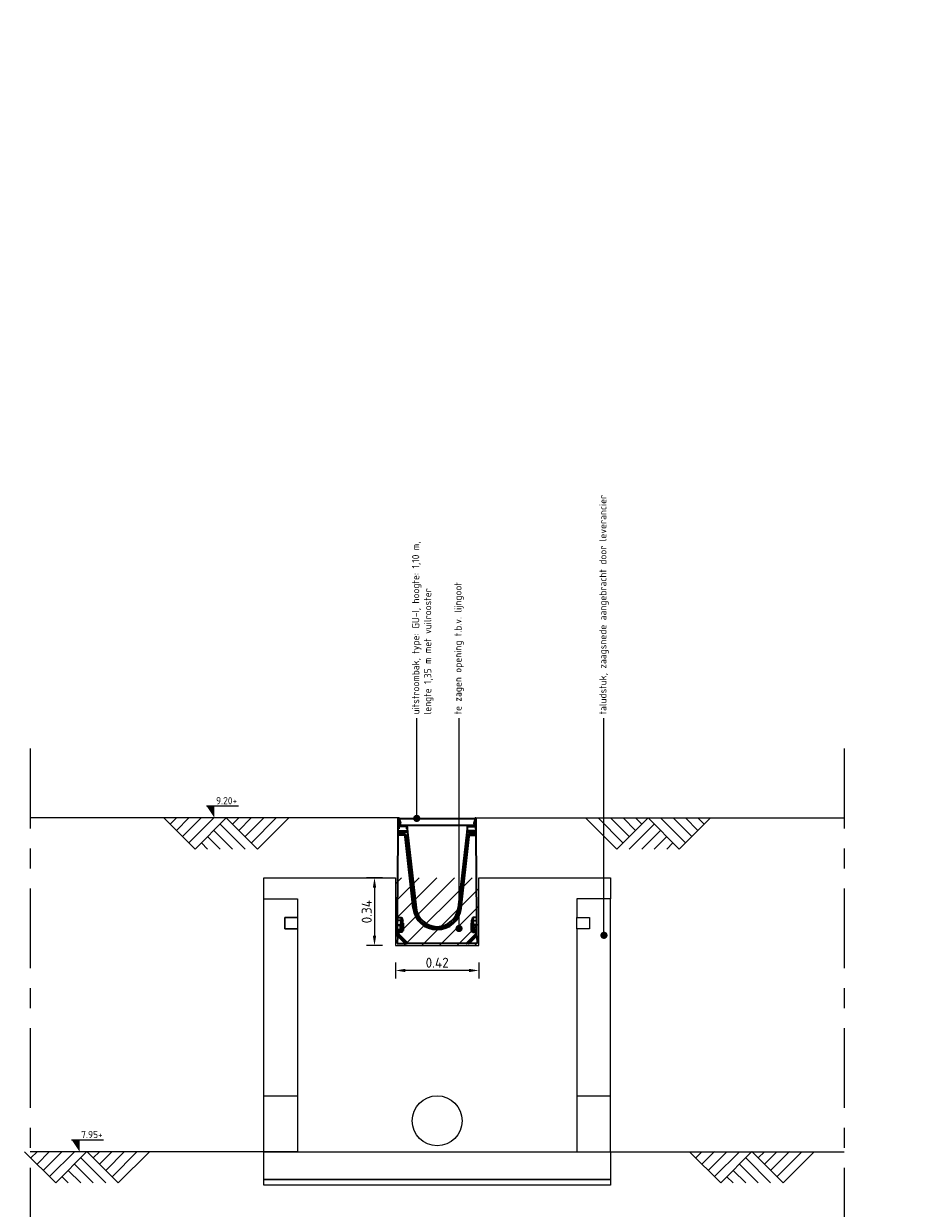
# Model space of a CAD drawing. Header units: metres. Extents: x 2158 to 2361, y 3646 to 3696.
# Tile 2 of 44: x 2174.37 to 2178.77, y 3672.24 to 3678.17. Entities that reach past the tile are written whole.
import ezdxf
from ezdxf import colors
from ezdxf.entities.mleader import LeaderData, LeaderLine
from ezdxf.math import Vec2, Vec3

# ---------------------------------------------------------------- set-up
doc = ezdxf.new("R2010")
doc.units = ezdxf.units.M
doc.header["$LTSCALE"] = 5
doc.linetypes.add('XX-AFBREEK', pattern=[7, 4, -1, 1, -1])
for name, color, linetype, lineweight in [('N-WE-GW-MAAIVELD-SD', 90, 'Continuous', 25), ('N-WE-RI-HWA_GOOT_LIJNGOOT-G gesloten', 1, 'Continuous', 35), ('N-WE-RI-HWA_uitstroombak-G', 3, 'Continuous', 25), ('X-XX-AL-AANPIJLING-T18', 10, 'Continuous', 15), ('X-XX-AL-AFBREEKLIJN-GD', 7, 'XX-AFBREEK', 25), ('X-XX-AL-PEILMAAT-SD', 7, 'Continuous', 25)]:
    doc.layers.add(name, color=color, linetype=linetype, lineweight=lineweight)
doc.layers.add('TM00_MAATVOERING', color=1, linetype='Continuous')
doc.styles.add('NLCS-ISO', font='NLCS-ISO.ttf')
doc.styles.add('NLCS-ISO-M20-T25', font='NLCS-ISO.ttf', dxfattribs={"height": 0.05})
doc.styles.add('NLCS-ISO-M20-T50', font='NLCS-ISO.ttf', dxfattribs={"height": 0.1})
doc.dimstyles.new('NLCS-M20-T25-PIJL_L2_H2', dxfattribs={"dimscale": 0.02, "dimtxt": 2.5, "dimasz": 2.5, "dimexe": 2, "dimexo": 2, "dimgap": 0.7, "dimtad": 1, "dimzin": 0, "dimdsep": 46, "dimtxsty": 'NLCS-ISO-M20-T25', "dimcen": 0, "dimdle": 2, "dimclrd": 256, "dimclre": 256, "dimclrt": 256, "dimazin": 0, "dimtfac": 1, "dimtdec": 3, "dimtofl": 0, "dimtmove": 0, "dimatfit": 3, "dimfxl": 2, "dimfxlon": 1, "dimtfillclr": 256, "dimtolj": 1, "dimtzin": 0, "dimlwd": -1, "dimlwe": -1, "dimarcsym": 0})

# ---------------------------------------------------------------- blocks, each defined once
blk = doc.blocks.new('_Dot')
at = {"color": 0, "linetype": 'ByBlock', "lineweight": -2}
blk.add_line((-0.5, 0), (-1, 0), dxfattribs=at)
at = {"color": 0, "linetype": 'ByBlock', "const_width": 0.5}
blk.add_lwpolyline([(-0.25, 0, 1), (0.25, 0, 1)], format="xyb", close=True, dxfattribs=at)
blk = doc.blocks.new('FF S 300 type 01H_drsn')
at = {"layer": 'N-WE-RI-HWA_GOOT_LIJNGOOT-G gesloten'}
for p, q in [((-975, 2875), (-975, 3137)), ((-963, 3137), (-975, 3137)), ((-963, 2962), (-963, 3137)), ((-962, 3137), (-962, 2962)), ((-962, 3137), (-950, 3137)), ((-950, 3137), (-950, 2962)), ((-950, 3119), (-920, 3017)), ((-932, 3013), (-950, 3076)), ((-937, 3000), (-950, 2995)), ((-950, 2991), (-948, 2991)), ((-948, 2991), (-929, 2990)), ((-929, 2990), (-937, 3000)), ((950, 3119), (920, 3017)), ((929, 2990), (937, 3000)), ((948, 2991), (929, 2990)), ((932, 3013), (950, 3076)), ((937, 3000), (950, 2995)), ((948, 2991), (950, 2991)), ((950, 3137), (950, 2962)), ((962, 3137), (950, 3137)), ((962, 3137), (962, 2962)), ((963, 2962), (963, 3137)), ((963, 3137), (976, 3137)), ((976, 2875), (976, 3137)), ((-993, 654), (-979, 2715)), ((-979, 2715), (-978, 2732)), ((-840, 2715), (-979, 2715)), ((-978, 2841), (-978, 2875)), ((-963, 2875), (-978, 2875)), ((-978, 2825), (-978, 2841)), ((-978, 2808), (-978, 2825)), ((-978, 2825), (-746, 2825)), ((-978, 2799), (-978, 2808)), ((-744, 2808), (-978, 2808)), ((-978, 2790), (-978, 2799)), ((-978, 2799), (-743, 2799)), ((-978, 2747), (-978, 2790)), ((-742, 2790), (-978, 2790)), ((-978, 2738), (-978, 2747)), ((-978, 2747), (-840, 2747)), ((-978, 2732), (-978, 2738)), ((-840, 2738), (-978, 2738)), ((-978, 2732), (-840, 2732)), ((-963, 2962), (-963, 2875)), ((-962, 2962), (-963, 2962)), ((-950, 2962), (-962, 2962)), ((-775, 2950), (-938, 2950)), ((-938, 2950), (-938, 2938)), ((-775, 2938), (-938, 2938)), ((-840, 2747), (-840, 2738)), ((-840, 2738), (-840, 2732)), ((-840, 2732), (-840, 2715)), ((-787, 2685), (-804, 2683)), ((-598, 885), (-804, 2683)), ((-787, 2685), (-581, 887)), ((-781, 2685), (-787, 2685)), ((-773, 2686), (-781, 2685)), ((-575, 888), (-781, 2685)), ((-775, 2938), (-775, 2950)), ((-773, 2686), (-567, 889)), ((-763, 2875), (-763, 2925)), ((-763, 2925), (-750, 2925)), ((-748, 2875), (-763, 2875)), ((-750, 2925), (-750, 2875)), ((-748, 2875), (-748, 2841)), ((-748, 2841), (-746, 2825)), ((-746, 2825), (-744, 2808)), ((-744, 2808), (-743, 2799)), ((-743, 2799), (-742, 2790)), ((-742, 2790), (-525, 894)), ((742, 2790), (525, 894)), ((773, 2686), (567, 889)), ((575, 888), (781, 2685)), ((787, 2685), (581, 887)), ((598, 885), (804, 2683)), ((743, 2799), (742, 2790)), ((742, 2790), (978, 2790)), ((744, 2808), (743, 2799)), ((978, 2799), (743, 2799)), ((746, 2825), (744, 2808)), ((744, 2808), (978, 2808)), ((748, 2841), (746, 2825)), ((978, 2825), (746, 2825)), ((748, 2875), (748, 2841)), ((748, 2875), (763, 2875)), ((751, 2925), (751, 2875)), ((763, 2925), (751, 2925)), ((763, 2875), (763, 2925)), ((773, 2686), (781, 2685)), ((776, 2950), (938, 2950)), ((776, 2938), (776, 2950)), ((776, 2938), (938, 2938)), ((781, 2685), (787, 2685)), ((787, 2685), (804, 2683)), ((840, 2747), (840, 2738)), ((978, 2747), (840, 2747)), ((840, 2738), (840, 2732)), ((840, 2738), (978, 2738)), ((840, 2732), (840, 2715)), ((978, 2732), (840, 2732)), ((840, 2715), (979, 2715)), ((938, 2950), (938, 2938)), ((950, 2962), (962, 2962)), ((962, 2962), (963, 2962)), ((963, 2962), (963, 2875)), ((963, 2875), (978, 2875)), ((978, 2841), (978, 2875)), ((978, 2825), (978, 2841)), ((978, 2808), (978, 2825)), ((978, 2799), (978, 2808)), ((978, 2790), (978, 2799)), ((978, 2747), (978, 2790)), ((978, 2738), (978, 2747)), ((978, 2732), (978, 2738)), ((979, 2715), (978, 2732)), ((993, 654), (979, 2715)), ((-993, 578), (-993, 654)), ((-993, 654), (-894, 654)), ((-581, 887), (-598, 885)), ((-575, 888), (-581, 887)), ((-567, 889), (-575, 888)), ((567, 889), (575, 888)), ((575, 888), (581, 887)), ((581, 887), (598, 885)), ((993, 654), (894, 654)), ((993, 578), (993, 654)), ((-995, 358), (-994, 457)), ((-995, 320), (-995, 358)), ((-995, 358), (-921, 358)), ((-995, 316), (-995, 320)), ((-897, 320), (-995, 320)), ((-995, 292), (-995, 316)), ((-995, 316), (-893, 316)), ((-994, 470), (-993, 578)), ((-994, 457), (-994, 470)), ((-994, 470), (-917, 470)), ((-921, 457), (-994, 457)), ((-899, 578), (-993, 578)), ((-921, 457), (-917, 470)), ((-907, 460), (-921, 457)), ((-921, 358), (-921, 457)), ((-897, 320), (-921, 358)), ((-921, 358), (-883, 335)), ((-911, 487), (-899, 578)), ((-893, 316), (-897, 320)), ((-893, 316), (-893, 292)), ((-879, 510), (-883, 477)), ((-883, 477), (-883, 335)), ((-883, 335), (-879, 330)), ((-879, 573), (-863, 578)), ((-879, 510), (-855, 510)), ((-879, 330), (-879, 510)), ((-879, 330), (-855, 330)), ((-855, 510), (-855, 330)), ((855, 510), (855, 330)), ((879, 510), (855, 510)), ((879, 330), (855, 330)), ((879, 573), (863, 578)), ((879, 330), (879, 510)), ((879, 510), (883, 477)), ((883, 335), (879, 330)), ((883, 477), (883, 335)), ((921, 358), (883, 335)), ((893, 316), (897, 320)), ((893, 316), (893, 292)), ((995, 316), (893, 316)), ((897, 320), (921, 358)), ((897, 320), (995, 320)), ((899, 578), (993, 578)), ((911, 487), (899, 578)), ((907, 460), (921, 457)), ((994, 470), (917, 470)), ((921, 457), (917, 470)), ((921, 358), (921, 457)), ((921, 457), (994, 457)), ((995, 358), (921, 358)), ((994, 470), (993, 578)), ((994, 457), (994, 470)), ((995, 358), (994, 457)), ((995, 320), (995, 358)), ((995, 316), (995, 320)), ((995, 292), (995, 316)), ((-996, 197), (-998, 0)), ((-998, 0), (-800, 0)), ((-996, 268), (-995, 292)), ((-996, 243), (-996, 268)), ((-996, 268), (-729, 0)), ((-996, 223), (-996, 243)), ((-755, 0), (-996, 243)), ((-996, 197), (-996, 223)), ((-996, 223), (-775, 0)), ((-800, 0), (-996, 197)), ((-893, 292), (-995, 292)), ((-775, 0), (-800, 0)), ((-775, 0), (-755, 0)), ((-729, 0), (-755, 0)), ((729, 0), (-729, 0)), ((996, 268), (729, 0)), ((729, 0), (755, 0)), ((755, 0), (996, 243)), ((775, 0), (755, 0)), ((996, 223), (775, 0)), ((775, 0), (800, 0)), ((800, 0), (996, 197)), ((998, 0), (800, 0)), ((893, 292), (995, 292)), ((996, 268), (995, 292)), ((996, 243), (996, 268)), ((996, 223), (996, 243)), ((996, 197), (996, 223)), ((996, 197), (998, 0))]:
    blk.add_line(p, q, dxfattribs=at)
for centre, radius, start, end in [((-963, 3137), 12.7, 0, 180), ((-963, 3137), 0.25, 0, 180), ((-944, 3010), 12.5, 306.8699, 16.1246), ((-944, 3010), 25, 306.8699, 16.3896), ((944, 3010), 25, 163.6104, 233.1301), ((944, 3010), 12.5, 163.8754, 233.1301), ((963, 3137), 12.8, 0, 180), ((963, 3137), 0.25, 0, 180), ((-938, 2962), 25, 180, 270), ((-938, 2962), 12.5, 180, 270), ((-840, 2679), 68.3, 6.53, 90), ((-840, 2679), 59.6, 6.53, 90), ((-840, 2679), 53.8, 6.53, 90), ((-840, 2679), 36.5, 6.53, 90), ((-775, 2925), 25, 0, 90), ((-775, 2925), 12.5, 0, 90), ((776, 2925), 25, 90, 180), ((776, 2925), 12.5, 90, 180), ((840, 2679), 68.3, 90, 173.47), ((840, 2679), 59.6, 90, 173.47), ((840, 2679), 53.8, 90, 173.47), ((840, 2679), 36.5, 90, 173.47), ((938, 2962), 25, 270, 0), ((938, 2962), 12.5, 270, 0), ((0, 954), 529, 186.53, 353.47), ((0, 954), 602, 186.53, 353.47), ((0, 954), 585, 186.53, 353.47), ((0, 954), 579, 186.53, 353.47), ((0, 954), 571, 186.53, 353.47), ((-996, 382), 118, 41.4871, 48.5129), ((-913, 437), 49.9, 52.4918, 87.5082), ((-907, 505), 74.1, 68.0202, 83.9592), ((-899, 337), 16.4, 277.4744, 352.5256), ((907, 505), 74.1, 96.0408, 111.9798), ((913, 437), 49.9, 92.4918, 127.5082), ((899, 337), 16.4, 187.4744, 262.5256), ((996, 382), 118, 131.4871, 138.5129)]:
    blk.add_arc(centre, radius, start, end, dxfattribs=at)
for centre, major_axis, ratio, start_param, end_param in [((-985, 654), (0, 220), 0.413603, 4.363323, 4.712389), ((985, 654), (0, 220), 0.413603, 1.570796, 1.919862), ((-921, 496), (0, 27.5), 0.36397, 3.490659, 4.363323), ((-921, 486), (40, 0), 0.686869, 5.061455, 5.934119), ((-898, 335), (-31.8, 31.8), 0.889126, 2.414818, 3.868368), ((-898, 335), (16.1, -16.1), 0.659056, 5.55641, 7.00996), ((-914, 458), (20, 152), 0.195356, 5.084522, 5.593869), ((-914, 458), (21, 161), 0.3394, 5.084522, 5.593869), ((914, 458), (-21, 161), 0.3394, 0.689316, 1.198664), ((898, 335), (31.8, 31.8), 0.889126, 2.414818, 3.868368), ((914, 458), (-20, 152), 0.195356, 0.689316, 1.198664), ((898, 335), (16.1, 16.1), 0.659056, 2.414818, 3.868368), ((921, 486), (40, 0), 0.686869, 3.490659, 4.363323), ((921, 496), (0, 27.5), 0.36397, 1.919862, 2.792527)]:
    blk.add_ellipse(centre, major_axis=major_axis, ratio=ratio, start_param=start_param, end_param=end_param, dxfattribs=at)
for points, knots in [([(-879, 573), (-880, 582), (-882, 598), (-887, 625), (-891, 643), (-894, 654), (-894, 654)], [0, 0, 0, 0, 0.305249, 0.612053, 0.997427, 1, 1, 1, 1]), ([(-894, 654), (-894, 654), (-887, 642), (-875, 617), (-867, 591), (-863, 578)], [0, 0, 0, 0, 0.002406, 0.498373, 1, 1, 1, 1]), ([(894, 654), (894, 654), (887, 642), (875, 617), (867, 591), (863, 578)], [0, 0, 0, 0, 0.002406, 0.498373, 1, 1, 1, 1]), ([(879, 573), (880, 582), (882, 598), (887, 625), (891, 643), (894, 654), (894, 654)], [0, 0, 0, 0, 0.305249, 0.612053, 0.997427, 1, 1, 1, 1])]:
    blk.add_open_spline(points, degree=3, knots=knots, dxfattribs=at)
blk = doc.blocks.new('SAL-PEILMAAT_INFRACAD_H01-SOD')
blk.add_line((-2, 3), (6, 3))
blk.add_solid([(-2, 3), (0, 3), (0, 0)])
at = {"style": 'NLCS-ISO'}
blk.add_attdef('...', (0.4, 3.4), '', height=1.8, dxfattribs=at)
blk = doc.blocks.new('*U65')
at = {"color": 0, "ltscale": 0.1}
for p, q in [((3.03, -3.22), (0, 0)), ((3.67, -2.61), (1.25, -0.04)), ((4.32, -2), (2.5, -0.07)), ((6.25, -0.18), (3.03, -3.22)), ((4.96, -1.4), (3.75, -0.11)), ((6.85, -0.83), (4.28, -3.25)), ((5.6, -0.79), (5, -0.15)), ((9.28, -3.4), (6.25, -0.18)), ((9.92, -2.79), (7.5, -0.22)), ((10.57, -2.19), (8.75, -0.26)), ((12.49, -0.37), (9.28, -3.4)), ((11.21, -1.58), (10, -0.29)), ((11.85, -0.97), (11.25, -0.33)), ((7.46, -1.47), (5.53, -3.29)), ((8.07, -2.11), (6.78, -3.33)), ((8.67, -2.76), (8.03, -3.36))]:
    blk.add_line(p, q, dxfattribs=at)
blk = doc.blocks.new('*D66')
at = {"layer": 'Defpoints', "color": 0, "transparency": 16777216}
for p in [(2176.2305, 3673.8927), (2176.1257, 3673.5527), (2176.2305, 3673.5527)]:
    blk.add_point(p, dxfattribs=at)
at = {"layer": 'TM00_MAATVOERING', "transparency": 16777216}
for p, q in [((2176.1657, 3673.8927), (2176.0857, 3673.8927)), ((2176.1257, 3673.8427), (2176.1257, 3673.6027)), ((2176.1657, 3673.5527), (2176.0857, 3673.5527))]:
    blk.add_line(p, q, dxfattribs=at)
for points in [[(2176.1173, 3673.8427), (2176.134, 3673.8427), (2176.1257, 3673.8927)], [(2176.1173, 3673.6027), (2176.134, 3673.6027), (2176.1257, 3673.5527)]]:
    blk.add_solid(points, dxfattribs=at)
at = {"layer": 'TM00_MAATVOERING', "transparency": 16777216, "insert": (2176.0867, 3673.7227), "char_height": 0.05, "attachment_point": 5, "rotation": 90, "style": 'NLCS-ISO-M20-T25'}
blk.add_mtext('\\A1;0.34', dxfattribs=at)
blk = doc.blocks.new('*D67')
at = {"layer": 'Defpoints', "color": 0, "transparency": 16777216}
for p in [(2176.2305, 3673.5527), (2176.6485, 3673.5527), (2176.2305, 3673.4284)]:
    blk.add_point(p, dxfattribs=at)
at = {"layer": 'TM00_MAATVOERING', "transparency": 16777216}
for p, q in [((2176.2305, 3673.4684), (2176.2305, 3673.3884)), ((2176.6485, 3673.4684), (2176.6485, 3673.3884)), ((2176.5985, 3673.4284), (2176.2805, 3673.4284))]:
    blk.add_line(p, q, dxfattribs=at)
for points in [[(2176.2805, 3673.4368), (2176.2805, 3673.4201), (2176.2305, 3673.4284)], [(2176.5985, 3673.4368), (2176.5985, 3673.4201), (2176.6485, 3673.4284)]]:
    blk.add_solid(points, dxfattribs=at)
at = {"layer": 'TM00_MAATVOERING', "transparency": 16777216, "insert": (2176.4395, 3673.4674), "char_height": 0.05, "attachment_point": 5, "style": 'NLCS-ISO-M20-T25'}
blk.add_mtext('\\A1;0.42', dxfattribs=at)

msp = doc.modelspace()

# ---------------------------------------------------------------- hatches: boundary and pattern name
at = {"layer": 'N-WE-RI-HWA_uitstroombak-G'}
h = msp.add_hatch(dxfattribs=at)
h.set_pattern_fill('ANSI31', color=252, scale=0.5)
h.set_pattern_definition([(45, (-0.622365, -0.64246), (-0.0441941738, 0.0441941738), [])])
h.paths.add_polyline_path([(2176.2305, 3673.8927), (2176.2305, 3673.5527), (2176.6485, 3673.5527), (2176.6485, 3673.8927)])

# ---------------------------------------------------------------- linework, layer by layer
at = {"layer": 'N-WE-GW-MAAIVELD-SD', "ltscale": 0.2}
for p, q in [((2176.2469, 3674.1927), (2174.4017, 3674.1927)), ((2176.632, 3674.1927), (2178.4772, 3674.1927)), ((2175.5715, 3672.5207), (2174.4017, 3672.5207)), ((2177.3075, 3672.5207), (2178.4772, 3672.5207))]:
    msp.add_line(p, q, dxfattribs=at)
at = {"layer": 'N-WE-RI-HWA_GOOT_LIJNGOOT-G gesloten'}
msp.add_lwpolyline([(2176.2495, 3674.1902), (2176.6295, 3674.1902), (2176.6295, 3674.1552), (2176.2495, 3674.1552)], close=True, dxfattribs=at)
at = {"layer": 'N-WE-RI-HWA_uitstroombak-G'}
for p, q in [((2175.5715, 3672.8007), (2175.7395, 3672.8007)), ((2177.1395, 3672.8007), (2177.3075, 3672.8007))]:
    msp.add_line(p, q, dxfattribs=at)
for points in [[(2175.5715, 3673.7877), (2175.5715, 3673.8927), (2176.2305, 3673.8927), (2176.2305, 3673.5527), (2176.6485, 3673.5527), (2176.6485, 3673.8927), (2177.3075, 3673.8927), (2177.3075, 3673.7877)], [(2175.7395, 3672.5207), (2175.5715, 3672.5207), (2175.5715, 3673.7877), (2175.7395, 3673.7877), (2175.7395, 3673.6937), (2175.6765, 3673.6937), (2175.6765, 3673.6373), (2175.7395, 3673.6373), (2175.7395, 3672.5207)], [(2177.1395, 3672.5207), (2177.3075, 3672.5207), (2177.3075, 3673.7877), (2177.1395, 3673.7877), (2177.1395, 3673.6937), (2177.2025, 3673.6937), (2177.2025, 3673.6373), (2177.1395, 3673.6373), (2177.1395, 3672.5207)]]:
    msp.add_lwpolyline(points, dxfattribs=at)
for points in [[(2175.6765, 3673.6937), (2175.7395, 3673.6937), (2175.7395, 3673.6373), (2175.6765, 3673.6373)], [(2177.1395, 3673.6937), (2177.2025, 3673.6937), (2177.2025, 3673.6373), (2177.1395, 3673.6373)], [(2175.5715, 3672.5207), (2177.3075, 3672.5207), (2177.3075, 3672.3807), (2175.5715, 3672.3807)], [(2175.5715, 3672.3807), (2177.3075, 3672.3807), (2177.3075, 3672.3527), (2175.5715, 3672.3527)]]:
    msp.add_lwpolyline(points, close=True, dxfattribs=at)
msp.add_circle((2176.4395, 3672.6758), 0.125, dxfattribs=at)
at = {"layer": 'X-XX-AL-AFBREEKLIJN-GD', "ltscale": 0.02}
for p, q in [((2174.4017, 3674.5398), (2174.4017, 3672.0833)), ((2178.4772, 3674.5398), (2178.4772, 3672.0833))]:
    msp.add_line(p, q, dxfattribs=at)

# ---------------------------------------------------------------- block references
at = {"layer": 'N-WE-GW-MAAIVELD-SD', "ltscale": 0.2, "yscale": 0.05000000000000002, "zscale": 0.05000000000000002}
for p, xscale, rotation in [((2175.6963, 3674.1927), -0.05000000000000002, 358.3153156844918), ((2177.1827, 3674.1927), 0.05000000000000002, 1.684684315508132), ((2174.9986, 3672.5207), -0.05000000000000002, 358.3153156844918), ((2178.328, 3672.5207), -0.05000000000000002, 358.3153156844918)]:
    msp.add_blockref('*U65', p, dxfattribs=dict(at, xscale=xscale, rotation=rotation))
at = {"layer": 'N-WE-RI-HWA_GOOT_LIJNGOOT-G gesloten', "xscale": 0.0002, "yscale": 0.0002, "zscale": 0.0002}
msp.add_blockref('FF S 300 type 01H_drsn', (2176.4395, 3673.5627), dxfattribs=at)
at = {"layer": 'X-XX-AL-PEILMAAT-SD', "xscale": 0.02, "yscale": 0.02, "zscale": 0.02}
for p, values in [((2175.3243, 3674.1927), {'...': '9.20+'}), ((2174.6489, 3672.5207), {'...': '7.95+'})]:
    msp.add_blockref('SAL-PEILMAAT_INFRACAD_H01-SOD', p, dxfattribs=at).add_auto_attribs(values)

# ---------------------------------------------------------------- dimensions: what is measured, and where the dimension line sits
at = {"layer": 'TM00_MAATVOERING'}
dim = msp.add_linear_dim(base=(2176.1257, 3673.5527), p1=(2176.2305, 3673.8927), p2=(2176.2305, 3673.5527), angle=90, dimstyle='NLCS-M20-T25-PIJL_L2_H2', dxfattribs=at)
dim.commit()
dim.dimension.update_dxf_attribs({"geometry": '*D66', "text_midpoint": (2176.0867, 3673.7227)})
dim = msp.add_linear_dim(base=(2176.2305, 3673.4284), p1=(2176.6485, 3673.5527), p2=(2176.2305, 3673.5527), dimstyle='NLCS-M20-T25-PIJL_L2_H2', dxfattribs=at)
dim.commit()
dim.dimension.update_dxf_attribs({"geometry": '*D67', "text_midpoint": (2176.4395, 3673.4674)})

# ---------------------------------------------------------------- leaders
at = {"layer": 'X-XX-AL-AANPIJLING-T18'}
ml = msp.add_multileader_mtext('Standard', dxfattribs=at)
ml.set_content('{\\C2;uitstroombak, type: GU-I, hoogte: 1,10 m, \\Plengte 1,35 m met vuilrooster}', color=256, style='NLCS-ISO-M20-T50')
ml.set_leader_properties(color=256, linetype='ByLayer', lineweight=-1)
ml.set_arrow_properties(name='DOT')
ml.build(insert=Vec2(0, 0))
ml.multileader.update_dxf_attribs({"text_right_attachment_type": 5, "dogleg_length": 0.045, "arrow_head_size": 0.036})
ctx = ml.context
ctx.base_point, ctx.char_height, ctx.arrow_head_size, ctx.landing_gap_size, ctx.plane_origin, ctx.plane_x_axis, ctx.plane_y_axis = Vec3(2176.3372, 3674.6927), 0.036, 0.036, 0.018, Vec3(2176.3372, 3671.1198), Vec3(0, 1), Vec3(-1, 0)
ctx.right_attachment = 5
notes = []
notes.append((ctx, [(0, (1, 1, 0), (2176.3372, 3674.6027), (0, 1), 0.09, [(0, [(2176.3372, 3674.1902), (2176.3372, 3674.6027)], 0, [])])]))
ctx.mtext.insert, ctx.mtext.text_direction, ctx.mtext.rotation, ctx.mtext.width, ctx.mtext.flow_direction = Vec3(2176.3138, 3674.7107), Vec3(0, 1), 1.570796, 3.459755, 5
ml = msp.add_multileader_mtext('Standard', dxfattribs=at)
ml.set_content('{\\C2;te zagen opening t.b.v. lijngoot}', color=256, style='NLCS-ISO-M20-T50')
ml.set_leader_properties(color=256, linetype='ByLayer', lineweight=-1)
ml.set_arrow_properties(name='DOT')
ml.build(insert=Vec2(0, 0))
ml.multileader.update_dxf_attribs({"text_right_attachment_type": 5, "dogleg_length": 0.045, "arrow_head_size": 0.036})
ctx = ml.context
ctx.base_point, ctx.char_height, ctx.arrow_head_size, ctx.landing_gap_size, ctx.plane_origin, ctx.plane_x_axis, ctx.plane_y_axis = Vec3(2176.549, 3674.6927), 0.036, 0.036, 0.018, Vec3(2176.549, 3671.1198), Vec3(0, 1), Vec3(-1, 0)
ctx.right_attachment = 5
notes.append((ctx, [(0, (1, 1, 0), (2176.549, 3674.6027), (0, 1), 0.09, [(0, [(2176.549, 3673.6385), (2176.549, 3674.6027)], 0, [])])]))
ctx.mtext.insert, ctx.mtext.text_direction, ctx.mtext.rotation, ctx.mtext.width, ctx.mtext.flow_direction = Vec3(2176.5256, 3674.7107), Vec3(0, 1), 1.570796, 3.459755, 5
ml = msp.add_multileader_mtext('Standard', dxfattribs=at)
ml.set_content('{\\C2;taludstuk, zaagsnede aangebracht door leverancier}', color=256, style='NLCS-ISO-M20-T50')
ml.set_leader_properties(color=256, linetype='ByLayer', lineweight=-1)
ml.set_arrow_properties(name='DOT')
ml.build(insert=Vec2(0, 0))
ml.multileader.update_dxf_attribs({"text_right_attachment_type": 5, "dogleg_length": 0.045, "arrow_head_size": 0.036})
ctx = ml.context
ctx.base_point, ctx.char_height, ctx.arrow_head_size, ctx.landing_gap_size, ctx.plane_origin, ctx.plane_x_axis, ctx.plane_y_axis = Vec3(2177.2748, 3674.6927), 0.036, 0.036, 0.018, Vec3(2177.2748, 3671.1198), Vec3(0, 1), Vec3(-1, 0)
ctx.right_attachment = 5
notes.append((ctx, [(0, (1, 1, 0), (2177.2748, 3674.6027), (0, 1), 0.09, [(0, [(2177.2748, 3673.6045)], 0, [])])]))
ctx.mtext.insert, ctx.mtext.text_direction, ctx.mtext.rotation, ctx.mtext.width, ctx.mtext.flow_direction = Vec3(2177.2514, 3674.7107), Vec3(0, 1), 1.570796, 1.933083, 5
ml = msp.add_multileader_mtext('Standard', dxfattribs=at)
ml.set_content('{\\C2;uitstroombak, type: GU-I, hoogte: 1,10 m, \\Plengte 1,35 m met vuilrooster}', color=256, style='NLCS-ISO-M20-T50')
ml.set_leader_properties(color=256, linetype='ByLayer', lineweight=-1)
ml.set_arrow_properties(name='DOT')
ml.build(insert=Vec2(0, 0))
ml.multileader.update_dxf_attribs({"text_right_attachment_type": 5, "dogleg_length": 0.045, "arrow_head_size": 0.036})
ctx = ml.context
ctx.base_point, ctx.char_height, ctx.arrow_head_size, ctx.landing_gap_size, ctx.plane_origin, ctx.plane_x_axis, ctx.plane_y_axis = Vec3(2178.6837, 3670.1485), 0.036, 0.036, 0.018, Vec3(2178.6837, 3666.5756), Vec3(0, 1), Vec3(-1, 0)
ctx.right_attachment = 5
notes.append((ctx, [(0, (1, 1, 0), (2178.6837, 3670.0585), (0, 1), 0.09, [(0, [(2178.6805, 3668.5944), (2178.6837, 3669.3591)], 0, [])])]))
ctx.mtext.insert, ctx.mtext.text_direction, ctx.mtext.rotation, ctx.mtext.width, ctx.mtext.flow_direction = Vec3(2178.6603, 3670.1665), Vec3(0, 1), 1.570796, 3.459755, 5
for ctx, leaders in notes:
    for number, flags, end, landing, length, lines in leaders:
        leader = LeaderData()
        leader.index, (leader.has_last_leader_line, leader.has_dogleg_vector, leader.attachment_direction) = number, flags
        leader.last_leader_point, leader.dogleg_vector, leader.dogleg_length = Vec3(end), Vec3(landing), length
        for number, points, colour, breaks in lines:
            line = LeaderLine()
            line.index, line.vertices, line.color, line.breaks = number, Vec3.list(points), colors.encode_raw_color(colour), breaks
            leader.lines.append(line)
        ctx.leaders.append(leader)

doc.saveas('drawing.dxf')
